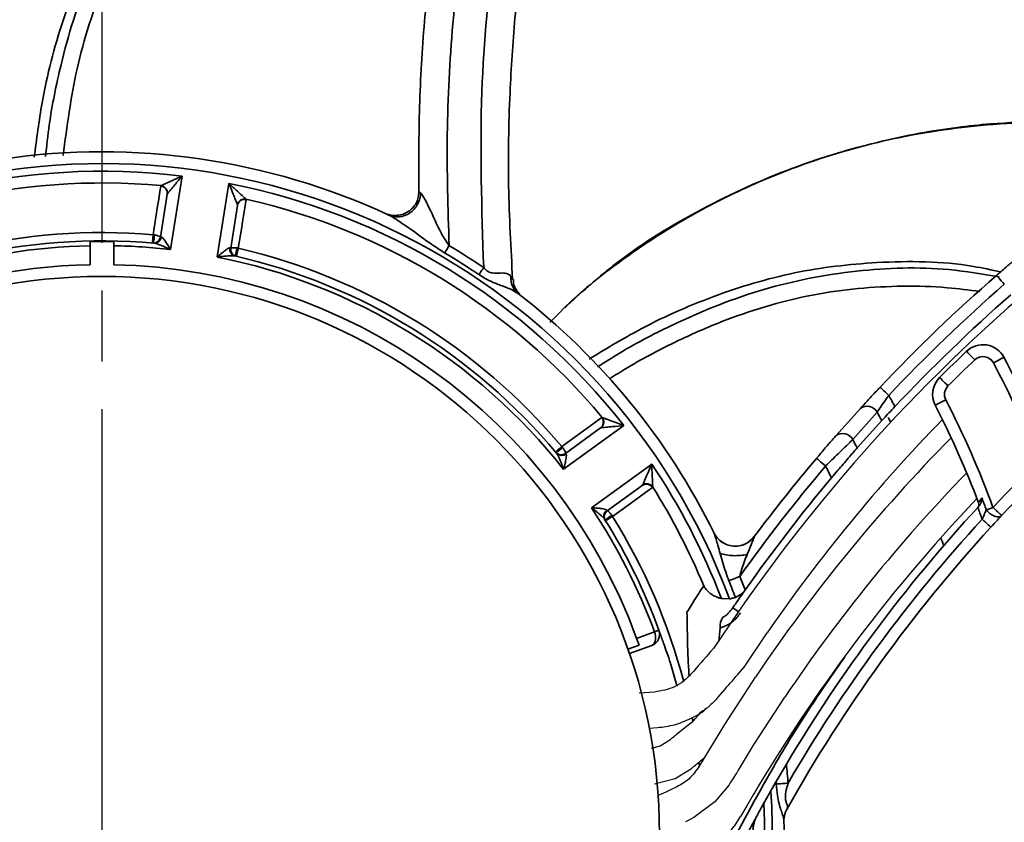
# Model space of a CAD drawing. Header units: millimetres. Extents: x 0 to 420, y 0 to 297.
# Tile 5 of 14: x 78 to 119, y 162 to 196. Entities that reach past the tile are written whole.
import ezdxf

# ---------------------------------------------------------------- set-up
doc = ezdxf.new("R2010")
doc.units = ezdxf.units.MM
doc.linetypes.add('CENTER', pattern=[27, 20, -2, 3, -2])

msp = doc.modelspace()

# ---------------------------------------------------------------- linework, layer by layer
at = {"color": 7, "linetype": 'CENTER'}
msp.add_line((81.399, 233.484), (81.399, 89.657), dxfattribs=at)
at = {"color": 7, "linetype": 'Continuous', "lineweight": 35}
for p, q in [((84.778, 189.297), (84.288, 186.202)), ((83.882, 188.875), (83.894, 188.895)), ((86.263, 185.889), (86.754, 188.985)), ((83.865, 186.73), (84.151, 188.534)), ((84.16, 188.553), (84.151, 188.534)), ((87.114, 188.064), (86.828, 186.261)), ((87.114, 188.064), (87.112, 188.086)), ((87.47, 188.329), (87.476, 188.306)), ((83.561, 186.827), (83.598, 186.821)), ((80.899, 186.365), (80.899, 186.539)), ((80.899, 185.565), (80.899, 186.365)), ((81.899, 186.539), (81.899, 186.365)), ((81.899, 186.365), (81.899, 185.565)), ((83.865, 186.73), (83.902, 186.729)), ((86.793, 186.271), (86.828, 186.261)), ((87.111, 186.265), (87.148, 186.258)), ((112.33, 178.353), (113.366, 179.512)), ((114.072, 179.357), (113.045, 178.202)), ((102.462, 179.122), (102.485, 179.127)), ((114.266, 178.995), (113.23, 177.845)), ((103.395, 178.787), (100.859, 176.945)), ((100.934, 177.617), (102.411, 178.69)), ((102.431, 178.698), (102.411, 178.69)), ((100.786, 177.901), (100.809, 177.871)), ((100.934, 177.617), (100.959, 177.59)), ((102.034, 175.327), (104.57, 177.169)), ((104.174, 176.263), (102.697, 175.19)), ((104.174, 176.263), (104.188, 176.28)), ((104.613, 176.199), (104.601, 176.178)), ((118.315, 175.339), (118.36, 175.387)), ((102.921, 174.962), (102.9, 174.993)), ((107.2, 174.256), (107.198, 174.26)), ((108.892, 174.111), (108.891, 174.103)), ((108.51, 171.864), (108.527, 171.888)), ((107.506, 171.503), (107.852, 171.489)), ((103.935, 169.825), (104.687, 170.099)), ((103.566, 169.372), (104.036, 169.543)), ((104.576, 169.527), (103.632, 169.183)), ((106.269, 166.475), (106.298, 166.325)), ((106.309, 166.349), (106.293, 166.5)), ((106.579, 164.465), (106.562, 164.607)), ((109.813, 163.788), (110.247, 164.527)), ((110.145, 162.128), (110.144, 162.154))]:
    msp.add_line(p, q, dxfattribs=at)
at = {"color": 7}
for p, q in [((108.204, 170.914), (107.182, 169.393)), ((108.438, 168.573), (109.438, 170.062)), ((107.244, 169.487), (107.065, 169.281)), ((108.197, 168.297), (108.441, 168.578)), ((108.938, 168.19), (107.642, 166.198)), ((104.687, 167.559), (104.036, 167.513)), ((108.914, 165.403), (110.182, 167.351)), ((104.459, 166.04), (104.809, 166.065)), ((106.241, 166.278), (105.668, 165.814)), ((107.642, 166.197), (106.574, 164.438)), ((104.926, 165.283), (104.543, 165.186)), ((105.298, 165.513), (104.926, 165.283)), ((108.227, 164.271), (108.909, 165.397)), ((106.612, 164.648), (106.788, 164.79)), ((105.559, 163.923), (106.242, 164.348)), ((106.574, 164.438), (106.577, 164.442)), ((104.69, 163.699), (105.559, 163.923)), ((105.546, 163.521), (105.55, 163.523)), ((107.832, 163.661), (107.238, 162.938)), ((107.238, 162.938), (106.347, 162.275)), ((106.347, 162.275), (106.104, 162.15)), ((106.104, 162.15), (105.992, 162.09))]:
    msp.add_line(p, q, dxfattribs=at)
at = {"color": 7, "linetype": 'Continuous', "lineweight": 35, "flags": 128}
for points in [[(83.561, 186.827), (83.735, 187.94), (83.795, 188.322), (83.846, 188.651), (83.882, 188.875)], [(87.476, 188.306), (87.42, 187.957), (87.326, 187.371), (87.277, 187.065), (87.148, 186.258)], [(83.531, 186.479), (83.532, 186.488), (83.534, 186.514), (83.538, 186.555), (83.542, 186.607), (83.547, 186.665), (83.552, 186.725), (83.557, 186.78), (83.561, 186.827)], [(95.848, 186.055), (95.87, 186.093), (95.893, 186.13), (95.915, 186.169), (95.938, 186.207), (95.961, 186.246), (95.984, 186.286), (96.008, 186.325), (96.031, 186.365)], [(87.148, 186.258), (87.137, 186.213), (87.125, 186.159), (87.111, 186.101), (87.098, 186.044), (87.086, 185.993), (87.077, 185.953), (87.071, 185.928), (87.069, 185.919)], [(97.288, 185.147), (97.312, 185.182), (97.337, 185.219), (97.362, 185.256), (97.387, 185.293), (97.412, 185.331), (97.437, 185.368), (97.463, 185.406), (97.489, 185.444)], [(119.103, 185.116), (119.109, 185.109), (119.128, 185.087), (119.158, 185.053), (119.199, 185.006), (119.249, 184.949), (119.306, 184.884), (119.367, 184.813), (119.431, 184.739)], [(117.842, 181.92), (117.849, 181.913), (117.868, 181.892), (117.9, 181.859), (117.943, 181.814), (117.995, 181.759), (118.055, 181.696), (118.12, 181.628), (118.187, 181.558)], [(119.416, 181.663), (119.408, 181.659), (119.382, 181.645), (119.342, 181.624), (119.287, 181.595), (119.22, 181.559), (119.143, 181.519), (119.06, 181.475), (118.974, 181.429)], [(116.704, 180.811), (116.711, 180.804), (116.731, 180.784), (116.764, 180.751), (116.808, 180.707), (116.861, 180.653), (116.922, 180.592), (116.989, 180.526), (117.057, 180.457)], [(114.196, 180.403), (114.203, 180.397), (114.224, 180.377), (114.257, 180.346), (114.302, 180.303), (114.357, 180.251), (114.42, 180.191), (114.488, 180.127), (114.559, 180.06)], [(116.521, 179.645), (116.53, 179.649), (116.555, 179.662), (116.596, 179.683), (116.652, 179.712), (116.719, 179.747), (116.796, 179.786), (116.879, 179.829), (116.966, 179.874)], [(100.786, 177.901), (101.697, 178.565), (102.009, 178.792), (102.279, 178.989), (102.462, 179.122)], [(100.52, 177.676), (100.527, 177.682), (100.547, 177.699), (100.578, 177.725), (100.618, 177.759), (100.663, 177.797), (100.708, 177.835), (100.751, 177.871), (100.786, 177.901)], [(111.516, 177.408), (111.523, 177.402), (111.545, 177.383), (111.58, 177.353), (111.628, 177.313), (111.686, 177.264), (111.752, 177.208), (111.823, 177.148), (111.898, 177.085)], [(104.601, 176.178), (104.315, 175.971), (103.834, 175.623), (103.583, 175.441), (102.921, 174.962)], [(118.673, 175.236), (118.704, 175.247), (118.737, 175.259), (118.771, 175.272), (118.806, 175.285), (118.843, 175.298), (118.88, 175.311), (118.917, 175.325), (118.955, 175.339)], [(119.32, 174.998), (119.267, 174.96), (119.197, 174.943), (119.115, 174.946), (119.024, 174.971), (118.929, 175.015), (118.836, 175.076), (118.749, 175.151), (118.673, 175.236)], [(119.32, 174.998), (119.313, 175.004), (119.292, 175.024), (119.259, 175.055), (119.213, 175.098), (119.158, 175.149), (119.095, 175.208), (119.026, 175.272), (118.955, 175.339)], [(102.921, 174.962), (102.882, 174.938), (102.835, 174.909), (102.784, 174.877), (102.734, 174.846), (102.69, 174.819), (102.655, 174.797), (102.633, 174.783), (102.625, 174.778)], [(118.496, 174.843), (118.568, 174.777), (118.637, 174.714), (118.701, 174.656), (118.757, 174.605), (118.803, 174.563), (118.837, 174.531), (118.858, 174.512), (118.865, 174.506)], [(108.287, 172.435), (108.226, 172.41), (108.166, 172.386), (108.106, 172.362), (108.047, 172.338), (107.989, 172.315), (107.933, 172.292), (107.877, 172.269), (107.824, 172.248)], [(108.229, 170.951), (108.175, 170.987), (108.12, 171.025), (108.074, 171.057), (108.037, 171.082), (108.011, 171.1), (107.995, 171.111), (107.989, 171.115)], [(104.686, 170.1), (104.723, 170.113), (104.758, 170.126), (104.791, 170.138), (104.819, 170.148), (104.843, 170.157), (104.86, 170.163), (104.871, 170.167), (104.874, 170.168)], [(104.875, 170.167), (104.871, 170.166), (104.86, 170.162), (104.843, 170.156), (104.819, 170.147), (104.791, 170.137), (104.759, 170.125), (104.723, 170.112), (104.687, 170.099)], [(104.576, 169.527), (104.622, 169.551), (104.662, 169.59), (104.694, 169.641), (104.717, 169.702), (104.731, 169.773), (104.734, 169.85), (104.728, 169.932), (104.712, 170.016), (104.687, 170.099)], [(105.377, 168.726), (105.624, 167.838), (105.629, 167.817)], [(110.318, 163.724), (110.253, 163.72), (110.189, 163.715), (110.124, 163.71), (110.061, 163.705), (109.999, 163.701), (109.938, 163.696), (109.878, 163.692), (109.821, 163.687)], [(110.28, 162.66), (110.275, 162.643), (110.273, 162.638)]]:
    msp.add_lwpolyline(points, dxfattribs=at)
at = {"color": 7, "flags": 128}
for points in [[(107.067, 169.284), (106.964, 169.165), (106.86, 169.045), (106.756, 168.926), (106.652, 168.806), (106.548, 168.687), (106.444, 168.567), (106.341, 168.448), (106.237, 168.328)], [(107.363, 167.338), (107.668, 167.689), (107.744, 167.776), (107.82, 167.863), (107.896, 167.951), (107.972, 168.038), (108.048, 168.125), (108.123, 168.213), (108.199, 168.3)], [(105.668, 165.814), (105.622, 165.776), (105.575, 165.738), (105.529, 165.701), (105.483, 165.663), (105.436, 165.626), (105.39, 165.588), (105.344, 165.551), (105.298, 165.514)], [(108.915, 165.404), (108.913, 165.401), (108.909, 165.397)], [(106.242, 164.348), (106.288, 164.385), (106.334, 164.423), (106.38, 164.46), (106.427, 164.498), (106.473, 164.535), (106.519, 164.573), (106.566, 164.61), (106.612, 164.648)], [(105.55, 163.523), (105.357, 163.438), (105.164, 163.352), (104.971, 163.266), (104.842, 163.208)]]:
    msp.add_lwpolyline(points, dxfattribs=at)
at = {"color": 7, "linetype": 'Continuous', "lineweight": 35}
msp.add_circle((81.399, 161.57), 23.5, dxfattribs=at)
at = {"color": 7}
for centre, radius, start, end in [((166.427, 130.72), 70.75, 111.09934, 145.38117), ((166.428, 130.72), 69.25, 135.74887, 145.38115), ((167.587, 128.619), 70.75, 135.42173, 145.99155), ((167.587, 128.619), 69.25, 135.91325, 145.99156), ((168.46, 127.991), 69.25, 136.43712, 150.28109), ((105.14, 167.638), 1.75, 309.0001, 328.754), ((105.061, 164.181), 3.75, 304, 330.281)]:
    msp.add_arc(centre, radius, start, end, dxfattribs=at)
at = {"color": 7, "linetype": 'Continuous', "lineweight": 35}
for centre, radius, start, end in [((81.399, 161.57), 28.751, 65.1382, 98.3715), ((81.399, 161.57), 28.251, 20.5541, 3.7126), ((81.399, 161.57), 27.932, 83.0517, 123.9483), ((81.399, 161.57), 27.438, 84.7825, 122.2175), ((83.856, 188.578), 0.298, 351.4547, 85.1237), ((83.858, 188.592), 0.305, 352.702, 83.0806), ((81.399, 161.57), 27.932, 38.0517, 78.9483), ((87.411, 188.029), 0.305, 78.9197, 169.2978), ((87.408, 188.015), 0.298, 76.8757, 170.5459), ((81.399, 161.57), 27.438, 39.7825, 77.2175), ((81.399, 161.57), 25.348, 85.1082, 121.8918), ((83.061, 186.731), 0.544, 332.3921, 9.6071), ((81.399, 161.57), 24.8, 91.1552, 123.6891), ((81.399, 161.57), 25, 84.9473, 122.0527), ((81.399, 161.575), 24.969, 88.8526, 91.1474), ((81.399, 161.57), 24.8, 83.311, 88.8447), ((83.569, 186.777), 0.3, 265.0796, 351.0002), ((83.616, 186.761), 0.288, 267.0271, 353.5673), ((81.4, 161.571), 28.789, 56.0226, 59.4542), ((87.075, 186.213), 0.288, 168.4337, 254.9728), ((87.125, 186.214), 0.3, 171, 256.9208), ((81.399, 161.57), 25, 39.9473, 77.0527), ((87.594, 186.013), 0.544, 152.3914, 189.609), ((81.399, 161.57), 25.348, 40.1082, 76.8918), ((81.399, 161.57), 28.431, 56.0227, 59.4542), ((81.399, 161.57), 24, 91.1938, 353.5775), ((81.399, 161.57), 24, 20.1181, 88.8062), ((81.399, 161.57), 24.8, 38.3109, 78.6891), ((166.134, 131.24), 71.516, 131.11927, 136.5717), ((99.487, 185.008), 0.855, 176.0059, 231.3412), ((166.134, 131.239), 71.017, 131.11929, 136.57167), ((81.399, 161.57), 28.751, 26.1811, 52.3715), ((166.134, 131.24), 70.504, 131.19352, 136.70575), ((118.532, 181.196), 1, 27.8573, 133.6175), ((166.135, 131.238), 70.006, 133.61768, 134.91815), ((166.123, 131.25), 69.489, 133.6175, 134.91829), ((118.532, 181.196), 0.5, 27.8574, 133.6176), ((81.399, 161.57), 42.5, 21.7365, 27.8572), ((81.399, 161.571), 43, 23.0697, 27.8572), ((117.41, 180.102), 1, 134.9181, 207.2313), ((117.41, 180.102), 0.5, 134.9179, 207.2315), ((81.387, 161.563), 37.981, 28.3305, 29.143), ((81.399, 161.57), 40, 20.1339, 27.2312), ((113.65, 179.119), 0.484, 29.4756, 125.8367), ((81.419, 161.581), 37.178, 27.9302, 28.5643), ((81.399, 161.57), 39.5, 20.7067, 27.2312), ((102.234, 178.93), 0.298, 306.4547, 40.1239), ((102.245, 178.939), 0.305, 307.7018, 38.0808), ((112.62, 177.962), 0.488, 29.5238, 126.6027), ((81.378, 161.559), 35.774, 27.0794, 27.7247), ((100.365, 178.186), 0.544, 287.3922, 324.6073), ((100.757, 177.86), 0.3, 220.0794, 306.0007), ((100.779, 177.815), 0.288, 222.0275, 308.5664), ((166.135, 131.239), 71.517, 139.79247, 143.16881), ((166.133, 131.24), 64.579, 134.48957, 136.93242), ((81.399, 161.57), 27.932, 20.8295, 33.9483), ((166.134, 131.239), 71.017, 139.79247, 144.54401), ((81.43, 161.586), 34.183, 26.0268, 26.9628), ((166.132, 131.241), 64.078, 134.48953, 136.93243), ((166.134, 131.24), 70.504, 139.97192, 144.79253), ((104.348, 176.021), 0.298, 31.8754, 125.5461), ((104.36, 176.028), 0.305, 33.9198, 124.298), ((81.399, 161.57), 27.438, 22.4271, 32.2175), ((118.161, 175.466), 0.2, 317.3268, 20.7068), ((81.396, 161.569), 39.704, 20.1339, 20.9083), ((81.399, 161.57), 24.8, 20.1157, 33.6891), ((102.838, 174.982), 0.288, 123.4332, 209.9729), ((102.873, 174.947), 0.3, 126.0003, 211.9199), ((166.134, 131.24), 65.049, 137.31722, 149.22062), ((81.396, 161.569), 39.403, 19.6866, 20.4539), ((81.399, 161.57), 25, 20.1157, 32.0527), ((103.063, 174.474), 0.544, 107.3921, 144.6081), ((81.399, 161.57), 25.348, 14.6767, 31.8919), ((166.134, 131.24), 64.58, 137.53156, 149.80047), ((166.134, 131.24), 64.08, 137.53156, 150.66073), ((108.091, 174.71), 1, 206.21, 323.1688), ((81.408, 161.574), 28.491, 20.495, 22.0023), ((81.408, 161.574), 28.99, 20.7915, 22.0023), ((108.159, 170.335), 0.706, 147.5831, 185.1121), ((104.405, 169.996), 0.5, 290, 19.9999), ((105.625, 170.442), 0.799, 200.0191, 200.0915), ((104.955, 170.198), 0.286, 200.0729, 200.1942), ((81.401, 161.571), 28.998, 4.2596, 5.8526), ((81.434, 161.573), 28.465, 4.2593, 4.4616), ((166.105, 131.256), 65.016, 150.36983, 150.89172), ((81.399, 161.57), 27.932, 350.0517, 2.6947), ((111.087, 162.172), 0.943, 148.8205, 181.0991), ((111.145, 162.148), 1, 150.6606, 181.1122), ((81.399, 161.57), 28.751, 341.1382, 1.1628)]:
    msp.add_arc(centre, radius, start, end, dxfattribs=at)
for points, knots in [([(94.758, 188.648), (94.755, 189.842), (94.75, 192.231), (94.961, 195.693), (95.312, 199.029), (95.798, 202.238), (96.43, 205.432), (97.181, 208.493), (98.032, 211.413), (98.967, 214.196), (100.017, 216.946), (101.501, 220.392), (103.527, 224.493), (105.412, 227.542), (106.358, 229.07)], [0, 0, 0, 0, 0.083879, 0.167967, 0.243734, 0.319655, 0.39604, 0.472583, 0.541168, 0.609867, 0.678909, 0.748068, 0.873683, 1, 1, 1, 1]), ([(107.924, 229.27), (106.89, 227.645), (104.816, 224.383), (102.231, 219.199), (100.044, 213.832), (98.256, 208.125), (96.91, 202.072), (96.173, 196.297), (95.891, 191.044), (95.984, 187.927), (96.031, 186.365)], [0, 0, 0, 0, 0.127563, 0.255982, 0.383181, 0.51123, 0.651769, 0.793456, 0.896503, 1, 1, 1, 1]), ([(97.489, 185.444), (97.408, 187.916), (97.257, 192.512), (97.895, 199.212), (99.012, 205.372), (100.654, 211.297), (102.887, 217.268), (105.788, 223.34), (108.343, 227.294), (109.621, 229.27)], [0, 0, 0, 0, 0.1600639, 0.2975645, 0.4350652, 0.565187, 0.6953089, 0.8476545, 1, 1, 1, 1]), ([(110.924, 229.07), (110.252, 228.081), (108.906, 226.1), (107.083, 222.988), (105.408, 219.777), (103.998, 216.676), (102.822, 213.721), (101.848, 210.927), (100.994, 208.085), (100.25, 205.156), (99.628, 202.149), (99.135, 199.062), (98.783, 195.945), (98.559, 192.546), (98.493, 188.872), (98.637, 186.253), (98.709, 184.941)], [0, 0, 0, 0, 0.076829, 0.15387, 0.231563, 0.309476, 0.372627, 0.435897, 0.499524, 0.563273, 0.62997, 0.696807, 0.764067, 0.83147, 0.915595, 1, 1, 1, 1]), ([(102.436, 222.122), (101.189, 221.935), (98.535, 221.538), (94.599, 220.206), (90.68, 218.296), (87.032, 215.783), (83.78, 212.731), (81.101, 209.264), (78.995, 205.522), (77.44, 201.612), (76.453, 197.525), (76.006, 193.837), (76.158, 191.544), (76.218, 190.65)], [0, 0, 0, 0, 0.083621, 0.177845, 0.274443, 0.372302, 0.470734, 0.569305, 0.661959, 0.754956, 0.847612, 0.940608, 1, 1, 1, 1]), ([(76.218, 190.65), (76.203, 190.783), (76.081, 191.837), (76.134, 193.766), (76.37, 196.699), (76.948, 199.675), (77.827, 202.561), (78.787, 204.927), (79.711, 206.795), (80.552, 208.273), (81.496, 209.754), (82.756, 211.459), (84.515, 213.436), (86.407, 215.17), (88.193, 216.565), (89.853, 217.702), (91.82, 218.864), (93.35, 219.556), (94.206, 219.944)], [0, 0, 0, 0, 0.0110122, 0.0866989, 0.157077, 0.2517633, 0.3338756, 0.4035414, 0.4603452, 0.5042633, 0.5425414, 0.6039523, 0.677458, 0.7586616, 0.8134485, 0.8627678, 0.9231641, 1, 1, 1, 1]), ([(78.551, 190.092), (78.647, 190.86), (78.891, 192.811), (79.692, 195.866), (81.013, 199.165), (82.964, 202.336), (85.514, 205.267), (88.605, 207.867), (92.002, 209.946), (95.256, 211.403), (97.415, 211.942), (98.305, 212.164)], [0, 0, 0, 0, 0.073258, 0.18611, 0.29802, 0.408601, 0.536963, 0.664317, 0.789562, 0.913237, 1, 1, 1, 1]), ([(79.02, 190.119), (79.069, 190.563), (79.212, 191.865), (79.73, 194.42), (80.751, 197.766), (82.267, 200.687), (83.784, 202.834), (85.455, 204.82), (87.86, 207.064), (90.516, 208.895), (92.721, 210.094), (94.186, 210.777), (95.548, 211.31), (96.861, 211.764), (97.786, 211.993), (98.289, 212.117)], [0, 0, 0, 0, 0.042831, 0.125666, 0.249802, 0.377321, 0.439317, 0.50175, 0.626096, 0.753582, 0.810092, 0.866841, 0.908541, 0.950338, 1, 1, 1, 1]), ([(97.977, 211.154), (97.665, 211.077), (96.534, 210.799), (94.363, 209.987), (91.441, 208.546), (88.374, 206.46), (85.562, 203.88), (83.202, 200.888), (81.429, 197.513), (80.254, 193.899), (79.925, 191.389), (79.764, 190.162)], [0, 0, 0, 0, 0.032442, 0.117755, 0.233671, 0.361161, 0.49142, 0.618104, 0.744473, 0.875017, 1, 1, 1, 1]), ([(100.271, 183.124), (100.573, 183.433), (101.523, 184.404), (103.283, 185.766), (105.73, 187.403), (108.415, 188.809), (111.22, 189.921), (113.668, 190.645), (115.705, 191.088), (117.384, 191.351), (119.131, 191.536), (121.25, 191.617), (123.889, 191.46), (125.83, 191.197), (126.853, 190.95), (126.911, 190.936)], [0, 0, 0, 0, 0.04483, 0.140897, 0.230225, 0.350407, 0.45463, 0.543054, 0.615153, 0.670897, 0.719482, 0.797429, 0.890727, 0.993796, 1, 1, 1, 1]), ([(126.879, 190.914), (125.549, 191.148), (122.754, 191.641), (118.5, 191.53), (114.263, 190.856), (110.237, 189.63), (106.426, 187.854), (103.264, 185.905), (101.566, 184.356), (100.904, 183.752)], [0, 0, 0, 0, 0.144601, 0.303912, 0.453658, 0.60396, 0.75371, 0.904011, 1, 1, 1, 1]), ([(83.894, 188.895), (83.912, 188.903), (83.937, 188.914), (84.002, 188.945), (84.134, 189.005), (84.402, 189.128), (84.631, 189.231), (84.777, 189.297), (84.778, 189.297)], [0, 0, 0, 0, 0.0596706, 0.0839081, 0.2225173, 0.5077073, 0.994145, 1, 1, 1, 1]), ([(84.778, 189.297), (84.777, 189.296), (84.675, 189.174), (84.514, 188.982), (84.326, 188.756), (84.235, 188.644), (84.189, 188.589), (84.172, 188.568), (84.16, 188.553)], [0, 0, 0, 0, 0.005879, 0.493308, 0.778186, 0.916404, 0.940345, 1, 1, 1, 1]), ([(87.112, 188.086), (87.105, 188.104), (87.095, 188.129), (87.069, 188.195), (87.016, 188.33), (86.908, 188.603), (86.814, 188.835), (86.754, 188.983), (86.754, 188.985)], [0, 0, 0, 0, 0.059654, 0.083594, 0.221813, 0.506691, 0.994118, 1, 1, 1, 1]), ([(86.754, 188.985), (86.755, 188.983), (86.873, 188.876), (87.059, 188.707), (87.276, 188.508), (87.383, 188.409), (87.436, 188.36), (87.456, 188.342), (87.47, 188.329)], [0, 0, 0, 0, 0.005859, 0.492296, 0.777481, 0.91609, 0.940329, 1, 1, 1, 1]), ([(94.755, 188.651), (94.751, 188.567), (94.741, 188.397), (94.653, 188.157), (94.505, 187.953), (94.317, 187.794), (94.095, 187.686), (93.849, 187.638), (93.595, 187.638), (93.435, 187.691), (93.357, 187.717)], [0, 0, 0, 0, 0.126209, 0.254845, 0.379387, 0.501666, 0.622686, 0.747372, 0.876624, 1, 1, 1, 1]), ([(94.839, 188.58), (94.829, 188.499), (94.81, 188.334), (94.712, 188.104), (94.568, 187.902), (94.383, 187.739), (94.168, 187.627), (93.938, 187.573), (93.703, 187.577), (93.559, 187.63), (93.487, 187.657)], [0, 0, 0, 0, 0.128437, 0.257684, 0.386546, 0.513866, 0.638814, 0.761151, 0.88121, 1, 1, 1, 1]), ([(94.758, 188.649), (94.762, 188.645), (94.788, 188.622), (94.816, 188.599), (94.839, 188.58)], [0, 0, 0, 0, 0.150767, 1, 1, 1, 1]), ([(94.839, 188.58), (94.852, 188.567), (94.919, 188.497), (95.028, 188.289), (95.311, 187.742), (95.584, 187.043), (95.919, 186.534), (96.031, 186.365)], [0, 0, 0, 0, 0.021933, 0.114961, 0.276173, 0.758506, 1, 1, 1, 1]), ([(95.848, 186.055), (95.642, 186.191), (95.071, 186.567), (94.407, 187.071), (93.843, 187.449), (93.616, 187.592), (93.51, 187.646), (93.487, 187.657)], [0, 0, 0, 0, 0.2589548, 0.7186867, 0.8750798, 0.9732451, 1, 1, 1, 1]), ([(83.598, 186.821), (83.613, 186.819), (83.644, 186.813), (83.699, 186.802), (83.764, 186.785), (83.819, 186.768), (83.852, 186.75), (83.861, 186.742), (83.864, 186.737), (83.865, 186.735), (83.865, 186.733), (83.866, 186.732), (83.866, 186.731), (83.865, 186.731), (83.865, 186.73), (83.865, 186.73)], [0, 0, 0, 0, 0.1554796, 0.3326716, 0.5761126, 0.85793, 0.9254586, 0.9606548, 0.97696, 0.9857856, 0.9910164, 0.9942646, 0.9963217, 0.998359, 1, 1, 1, 1]), ([(84.288, 186.202), (84.286, 186.202), (84.203, 186.241), (84.049, 186.312), (83.851, 186.395), (83.706, 186.453), (83.63, 186.468), (83.601, 186.473)], [0, 0, 0, 0, 0.007753, 0.371339, 0.686334, 0.881744, 1, 1, 1, 1]), ([(83.902, 186.729), (83.914, 186.724), (83.934, 186.717), (83.979, 186.676), (84.053, 186.582), (84.16, 186.415), (84.242, 186.278), (84.287, 186.203), (84.288, 186.202)], [0, 0, 0, 0, 0.0586406, 0.0916037, 0.275697, 0.6021664, 0.993166, 1, 1, 1, 1]), ([(86.263, 185.889), (86.264, 185.89), (86.33, 185.947), (86.451, 186.052), (86.604, 186.177), (86.704, 186.244), (86.76, 186.27), (86.78, 186.27), (86.793, 186.271)], [0, 0, 0, 0, 0.006833, 0.397833, 0.724307, 0.9084, 0.941363, 1, 1, 1, 1]), ([(87.001, 185.935), (86.972, 185.938), (86.895, 185.948), (86.739, 185.938), (86.525, 185.92), (86.356, 185.9), (86.265, 185.889), (86.263, 185.889)], [0, 0, 0, 0, 0.118257, 0.313667, 0.628667, 0.992252, 1, 1, 1, 1]), ([(86.828, 186.261), (86.829, 186.261), (86.829, 186.261), (86.829, 186.262), (86.829, 186.263), (86.829, 186.264), (86.83, 186.265), (86.832, 186.267), (86.837, 186.271), (86.847, 186.275), (86.884, 186.283), (86.942, 186.282), (87.009, 186.278), (87.065, 186.272), (87.096, 186.267), (87.111, 186.265)], [0, 0, 0, 0, 0.00164, 0.003674, 0.005729, 0.008982, 0.014213, 0.023043, 0.039347, 0.074542, 0.14207, 0.423879, 0.667312, 0.844517, 1, 1, 1, 1]), ([(101.935, 181.588), (102.591, 181.989), (104.265, 183.012), (107.149, 184.286), (110.552, 185.318), (114.242, 185.74), (117.184, 185.714), (118.891, 185.345), (119.272, 185.263)], [0, 0, 0, 0, 0.126945, 0.323759, 0.518932, 0.711786, 0.93565, 1, 1, 1, 1]), ([(119.992, 185.88), (119.939, 185.835), (119.771, 185.693), (119.474, 185.439), (119.231, 185.228), (119.103, 185.116)], [0, 0, 0, 0, 0.176434, 0.563641, 1, 1, 1, 1]), ([(98.953, 184.341), (98.864, 184.398), (98.67, 184.523), (98.295, 184.664), (97.911, 184.805), (97.56, 184.971), (97.376, 185.09), (97.288, 185.147)], [0, 0, 0, 0, 0.169578, 0.373418, 0.64533, 0.831446, 1, 1, 1, 1]), ([(97.489, 185.444), (97.538, 185.389), (97.625, 185.293), (97.765, 185.234), (97.95, 185.198), (98.17, 185.217), (98.433, 185.218), (98.581, 185.138), (98.626, 185.079), (98.634, 185.068)], [0, 0, 0, 0, 0.174539, 0.304024, 0.351187, 0.622689, 0.825599, 0.966628, 1, 1, 1, 1]), ([(102.288, 181.262), (102.648, 181.49), (103.738, 182.179), (106.042, 183.356), (109.295, 184.65), (113.161, 185.389), (116.526, 185.505), (118.511, 185.168), (119.216, 185.048)], [0, 0, 0, 0, 0.071946, 0.217718, 0.436169, 0.660575, 0.879346, 1, 1, 1, 1]), ([(98.634, 185.068), (98.648, 185.048), (98.668, 185.02), (98.734, 184.925), (98.724, 184.94), (98.723, 184.941)], [0, 0, 0, 0, 0.695489, 0.974917, 1, 1, 1, 1]), ([(99.093, 184.232), (99.093, 184.232), (99.083, 184.241), (98.981, 184.326), (98.848, 184.5), (98.744, 184.742), (98.741, 184.882), (98.74, 184.94)], [0, 0, 0, 0, 0.0002679, 0.0487911, 0.4874255, 0.7907248, 1, 1, 1, 1]), ([(118.398, 184.439), (117.943, 184.498), (116.867, 184.637), (115.152, 184.681), (113.276, 184.589), (111.411, 184.326), (109.565, 183.887), (107.741, 183.276), (105.816, 182.452), (104.16, 181.612), (103.136, 180.973), (102.792, 180.758)], [0, 0, 0, 0, 0.084028, 0.198397, 0.313609, 0.427623, 0.542655, 0.66052, 0.779202, 0.925798, 1, 1, 1, 1]), ([(114.196, 180.403), (114.129, 180.332), (113.946, 180.139), (113.669, 179.842), (113.461, 179.615), (113.366, 179.512)], [0, 0, 0, 0, 0.240386, 0.655379, 1, 1, 1, 1]), ([(114.072, 179.357), (114.127, 179.439), (114.248, 179.619), (114.411, 179.852), (114.52, 180.004), (114.559, 180.06)], [0, 0, 0, 0, 0.3458913, 0.7606181, 1, 1, 1, 1]), ([(114.818, 179.587), (114.735, 179.499), (114.578, 179.331), (114.394, 179.133), (114.294, 179.024), (114.266, 178.995)], [0, 0, 0, 0, 0.4509917, 0.8509967, 1, 1, 1, 1]), ([(102.485, 179.127), (102.503, 179.121), (102.528, 179.111), (102.596, 179.086), (102.732, 179.036), (103.008, 178.933), (103.244, 178.844), (103.393, 178.788), (103.395, 178.787)], [0, 0, 0, 0, 0.059673, 0.083909, 0.222519, 0.507707, 0.994145, 1, 1, 1, 1]), ([(114.539, 179.121), (114.553, 179.095), (114.581, 179.041), (114.615, 178.976), (114.636, 178.937), (114.641, 178.926)], [0, 0, 0, 0, 0.3064717, 0.6272689, 0.7563215, 0.7563215, 0.7563215, 0.7563215]), ([(103.395, 178.787), (103.393, 178.787), (103.234, 178.773), (102.984, 178.751), (102.692, 178.723), (102.548, 178.709), (102.477, 178.702), (102.45, 178.7), (102.431, 178.698)], [0, 0, 0, 0, 0.0058788, 0.4933065, 0.7781853, 0.9164045, 0.9403462, 1, 1, 1, 1]), ([(111.516, 177.408), (111.64, 177.553), (111.873, 177.828), (112.145, 178.142), (112.293, 178.312), (112.33, 178.353)], [0, 0, 0, 0, 0.4593424, 0.8665127, 1, 1, 1, 1]), ([(113.045, 178.202), (112.993, 178.153), (112.786, 177.952), (112.403, 177.58), (112.073, 177.256), (111.898, 177.085)], [0, 0, 0, 0, 0.133816, 0.541379, 1, 1, 1, 1]), ([(100.859, 176.945), (100.858, 176.946), (100.826, 177.032), (100.768, 177.191), (100.687, 177.391), (100.625, 177.534), (100.581, 177.598), (100.565, 177.622)], [0, 0, 0, 0, 0.007749, 0.371336, 0.686332, 0.881746, 1, 1, 1, 1]), ([(100.809, 177.871), (100.818, 177.859), (100.836, 177.832), (100.867, 177.786), (100.901, 177.728), (100.928, 177.677), (100.938, 177.641), (100.939, 177.629), (100.938, 177.623), (100.937, 177.621), (100.936, 177.619), (100.935, 177.618), (100.935, 177.618), (100.934, 177.618), (100.934, 177.617), (100.934, 177.617)], [0, 0, 0, 0, 0.155482, 0.332681, 0.576118, 0.857931, 0.925457, 0.960661, 0.976968, 0.985795, 0.991027, 0.994271, 0.996326, 0.998363, 1, 1, 1, 1]), ([(113.23, 177.845), (113.106, 177.702), (112.832, 177.39), (112.471, 176.97), (112.236, 176.691), (112.147, 176.585)], [0, 0, 0, 0, 0.341316, 0.749672, 1, 1, 1, 1]), ([(100.959, 177.59), (100.964, 177.578), (100.973, 177.56), (100.976, 177.499), (100.961, 177.38), (100.919, 177.186), (100.881, 177.031), (100.859, 176.946), (100.859, 176.945)], [0, 0, 0, 0, 0.058637, 0.091599, 0.275693, 0.602164, 0.993167, 1, 1, 1, 1]), ([(104.188, 176.28), (104.195, 176.298), (104.206, 176.323), (104.235, 176.388), (104.292, 176.52), (104.409, 176.79), (104.507, 177.021), (104.569, 177.167), (104.57, 177.169)], [0, 0, 0, 0, 0.0596538, 0.0835956, 0.2218141, 0.506693, 0.9941199, 1, 1, 1, 1]), ([(104.57, 177.169), (104.57, 177.167), (104.578, 177.008), (104.59, 176.756), (104.602, 176.462), (104.608, 176.317), (104.611, 176.245), (104.612, 176.218), (104.613, 176.199)], [0, 0, 0, 0, 0.005856, 0.492294, 0.777482, 0.916092, 0.940328, 1, 1, 1, 1]), ([(118.348, 175.537), (118.353, 175.545), (118.374, 175.576), (118.42, 175.643), (118.46, 175.702), (118.485, 175.738)], [0, 0, 0, 0, 0.119812, 0.457003, 1, 1, 1, 1]), ([(118.485, 175.738), (118.485, 175.737), (118.481, 175.707), (118.468, 175.616), (118.437, 175.491), (118.38, 175.414), (118.36, 175.387)], [0, 0, 0, 0, 0.0085435, 0.2430228, 0.7354358, 1, 1, 1, 1]), ([(102.034, 175.327), (102.036, 175.327), (102.123, 175.321), (102.282, 175.31), (102.48, 175.29), (102.597, 175.267), (102.655, 175.245), (102.67, 175.231), (102.679, 175.222)], [0, 0, 0, 0, 0.006834, 0.397834, 0.724305, 0.908399, 0.941363, 1, 1, 1, 1]), ([(102.588, 174.838), (102.58, 174.849), (102.563, 174.873), (102.527, 174.912), (102.482, 174.956), (102.418, 175.014), (102.34, 175.081), (102.245, 175.159), (102.145, 175.239), (102.073, 175.296), (102.036, 175.325), (102.034, 175.327)], [0, 0, 0, 0, 0.055508, 0.11837, 0.213305, 0.313783, 0.469028, 0.628732, 0.809584, 0.992251, 1, 1, 1, 1]), ([(102.679, 175.222), (102.683, 175.214), (102.69, 175.204), (102.696, 175.193), (102.697, 175.19)], [0, 0, 0, 0, 0.7379546, 1, 1, 1, 1]), ([(102.9, 174.993), (102.891, 175.005), (102.872, 175.031), (102.837, 175.074), (102.792, 175.125), (102.752, 175.166), (102.721, 175.187), (102.71, 175.191), (102.704, 175.192), (102.701, 175.192), (102.7, 175.191), (102.699, 175.191), (102.698, 175.191), (102.698, 175.19), (102.697, 175.19), (102.697, 175.19)], [0, 0, 0, 0, 0.155485, 0.332681, 0.576114, 0.857926, 0.925455, 0.960656, 0.976961, 0.985789, 0.99102, 0.994266, 0.996325, 0.998361, 1, 1, 1, 1]), ([(118.496, 174.843), (118.532, 174.923), (118.59, 175.054), (118.65, 175.185), (118.673, 175.236)], [0, 0, 0, 0, 0.6095, 1, 1, 1, 1]), ([(119.32, 174.998), (119.26, 174.933), (119.108, 174.77), (118.957, 174.606), (118.865, 174.506)], [0, 0, 0, 0, 0.392578, 1, 1, 1, 1]), ([(107.457, 173.4), (107.425, 173.515), (107.367, 173.715), (107.295, 173.966), (107.246, 174.122), (107.22, 174.208), (107.206, 174.242), (107.2, 174.256)], [0, 0, 0, 0, 0.400171, 0.70027, 0.876202, 0.950381, 1, 1, 1, 1]), ([(108.891, 174.103), (108.835, 174.039), (108.722, 173.912), (108.499, 173.782), (108.254, 173.708), (107.998, 173.699), (107.748, 173.754), (107.522, 173.87), (107.329, 174.038), (107.243, 174.183), (107.2, 174.256)], [0, 0, 0, 0, 0.125407, 0.25096, 0.376482, 0.501806, 0.626816, 0.75147, 0.875822, 1, 1, 1, 1]), ([(108.891, 174.103), (108.891, 174.1), (108.889, 174.091), (108.881, 174.065), (108.829, 173.922), (108.727, 173.685), (108.637, 173.463), (108.595, 173.36)], [0, 0, 0, 0, 0.01258, 0.033743, 0.102036, 0.582916, 1, 1, 1, 1]), ([(116.758, 174.062), (116.761, 174.053), (116.777, 174.006), (116.805, 173.928), (116.837, 173.836), (116.858, 173.774), (116.87, 173.74), (116.874, 173.727), (116.875, 173.724)], [0.2401652, 0.2401652, 0.2401652, 0.2401652, 0.2975251, 0.5614827, 0.7679518, 0.9176524, 0.9787409, 1, 1, 1, 1]), ([(107.824, 172.248), (107.778, 172.372), (107.638, 172.751), (107.53, 173.14), (107.457, 173.4)], [0, 0, 0, 0, 0.329198, 1, 1, 1, 1]), ([(107.457, 173.4), (107.542, 173.377), (107.721, 173.327), (108.008, 173.304), (108.305, 173.308), (108.5, 173.343), (108.595, 173.36)], [0, 0, 0, 0, 0.227834, 0.483504, 0.747726, 1, 1, 1, 1]), ([(108.595, 173.36), (108.505, 173.145), (108.379, 172.844), (108.307, 172.526), (108.287, 172.435)], [0, 0, 0, 0, 0.711841, 1, 1, 1, 1]), ([(106.058, 170.933), (106.115, 171.025), (106.279, 171.288), (106.514, 171.656), (106.692, 171.931), (106.762, 172.038)], [0, 0, 0, 0, 0.249589, 0.707456, 1, 1, 1, 1]), ([(106.762, 172.038), (106.763, 172.037), (106.778, 172.009), (106.812, 171.955), (106.869, 171.88), (106.935, 171.808), (107.021, 171.731), (107.109, 171.667), (107.196, 171.616), (107.28, 171.575), (107.362, 171.542), (107.443, 171.518), (107.485, 171.508), (107.506, 171.503)], [0, 0, 0, 0, 0.005319, 0.102109, 0.20122, 0.304643, 0.41161, 0.566757, 0.648697, 0.733162, 0.863058, 0.930972, 1, 1, 1, 1]), ([(108.527, 171.888), (108.506, 171.858), (108.422, 171.739), (108.242, 171.481), (108.084, 171.253), (107.989, 171.115)], [0, 0, 0, 0, 0.1150484, 0.4666876, 1, 1, 1, 1]), ([(108.096, 171.549), (108.164, 171.581), (108.305, 171.646), (108.435, 171.769), (108.497, 171.848), (108.51, 171.864)], [0, 0, 0, 0, 0.425754, 0.882161, 1, 1, 1, 1]), ([(107.852, 171.489), (107.903, 171.498), (107.986, 171.512), (108.065, 171.539), (108.096, 171.549)], [0, 0, 0, 0, 0.617907, 1, 1, 1, 1]), ([(107.563, 170.714), (107.587, 170.725), (107.66, 170.758), (107.735, 170.821), (107.859, 170.938), (107.929, 171.034), (107.989, 171.115)], [0, 0, 0, 0, 0.137349, 0.403469, 0.491308, 1, 1, 1, 1]), ([(106.148, 168.245), (106.131, 168.484), (106.083, 169.192), (106.075, 170.089), (106.061, 170.745), (106.058, 170.933)], [0, 0, 0, 0, 0.267838, 0.790333, 1, 1, 1, 1]), ([(108.31, 170.895), (108.26, 170.828), (108.16, 170.692), (107.986, 170.532), (107.807, 170.409), (107.661, 170.337), (107.542, 170.294), (107.484, 170.279), (107.455, 170.272)], [0, 0, 0, 0, 0.231206, 0.467575, 0.651694, 0.833338, 0.917926, 1, 1, 1, 1]), ([(104.874, 170.168), (104.884, 170.141), (104.922, 170.036), (104.988, 169.853), (105.042, 169.696), (105.069, 169.617)], [0, 0, 0, 0, 0.147632, 0.5738924, 1, 1, 1, 1]), ([(107.455, 170.272), (107.455, 170.267), (107.433, 170.081), (107.414, 169.893), (107.396, 169.711)], [0, 0, 0, 0, 0.025906, 1, 1, 1, 1]), ([(104.036, 169.543), (104.02, 169.59), (103.986, 169.684), (103.952, 169.778), (103.935, 169.825)], [0, 0, 0, 0, 0.49766, 1, 1, 1, 1]), ([(105.069, 169.617), (105.115, 169.489), (105.215, 169.212), (105.32, 168.915), (105.371, 168.745), (105.377, 168.726)], [0, 0, 0, 0, 0.434737, 0.936922, 1, 1, 1, 1]), ([(107.75, 160.836), (108.423, 162.101), (109.555, 164.231), (111.247, 166.951), (112.26, 168.4), (112.713, 169.047)], [0, 0, 0, 0, 0.447485, 0.753418, 1, 1, 1, 1]), ([(109.591, 163.4), (109.596, 163.409), (109.607, 163.428), (109.649, 163.502), (109.718, 163.622), (109.782, 163.733), (109.813, 163.788)], [0, 0, 0, 0, 0.072924, 0.145848, 0.574105, 1, 1, 1, 1]), ([(110.144, 162.154), (110.143, 162.172), (110.137, 162.251), (110.085, 162.398), (110.009, 162.612), (109.928, 162.885), (109.859, 163.249), (109.835, 163.526), (109.821, 163.687)], [0, 0, 0, 0, 0.0344984, 0.1507327, 0.2937972, 0.4703848, 0.691959, 1, 1, 1, 1]), ([(110.318, 163.724), (110.282, 163.598), (110.222, 163.395), (110.195, 163.127), (110.224, 162.948), (110.274, 162.822), (110.298, 162.726), (110.284, 162.674), (110.28, 162.66)], [0, 0, 0, 0, 0.361248, 0.583583, 0.73694, 0.854803, 0.959212, 1, 1, 1, 1]), ([(109.006, 162.349), (109.03, 162.392), (109.127, 162.57), (109.225, 162.748), (109.3, 162.884)], [0, 0, 0, 0, 0.238589, 1, 1, 1, 1]), ([(108.114, 160.652), (108.137, 160.696), (108.203, 160.827), (108.291, 160.998), (108.378, 161.167), (108.462, 161.329), (108.564, 161.523), (108.662, 161.708), (108.735, 161.845), (108.785, 161.939), (108.835, 162.032), (108.884, 162.123), (108.931, 162.21), (108.971, 162.284), (108.995, 162.329), (109.006, 162.349)], [0, 0, 0, 0, 0.078265, 0.228965, 0.301138, 0.375329, 0.515193, 0.643431, 0.702629, 0.758129, 0.809527, 0.868399, 0.919971, 0.964089, 1, 1, 1, 1]), ([(109.006, 162.349), (108.989, 162.316), (108.956, 162.25), (108.916, 162.146), (108.883, 162.04), (108.854, 161.911), (108.842, 161.816), (108.837, 161.756), (108.837, 161.755)], [0, 0, 0, 0, 0.179299, 0.357069, 0.535875, 0.713915, 0.991027, 1, 1, 1, 1])]:
    msp.add_open_spline(points, degree=3, knots=knots, dxfattribs=at)
at = {"color": 7}
for points, knots in [([(106.236, 168.327), (106.131, 168.221), (105.923, 168.01), (105.417, 167.69), (104.978, 167.611), (104.687, 167.559)], [0, 0, 0, 0, 0.252372, 0.503473, 1, 1, 1, 1]), ([(107.363, 167.338), (107.299, 167.269), (107.172, 167.132), (106.97, 166.95), (106.817, 166.82), (106.713, 166.756), (106.683, 166.737), (106.661, 166.737), (106.662, 166.745), (106.662, 166.748)], [0, 0, 0, 0, 0.300711, 0.598484, 0.869088, 0.947755, 0.97819, 0.991796, 1, 1, 1, 1]), ([(104.809, 166.065), (105.052, 166.095), (105.537, 166.157), (106.216, 166.437), (106.656, 166.672), (106.835, 166.842), (106.837, 166.843)], [0, 0, 0, 0, 0.332232, 0.66354, 0.996981, 1, 1, 1, 1]), ([(106.576, 164.441), (106.44, 164.246), (106.169, 163.859), (105.754, 163.634), (105.547, 163.522)], [0, 0, 0, 0, 0.502596, 1, 1, 1, 1]), ([(108.22, 164.275), (108.213, 164.263), (108.089, 164.055), (107.957, 163.852), (107.832, 163.661)], [0, 0, 0, 0, 0.0602, 1, 1, 1, 1])]:
    msp.add_open_spline(points, degree=3, knots=knots, dxfattribs=at)

doc.saveas('drawing.dxf')
